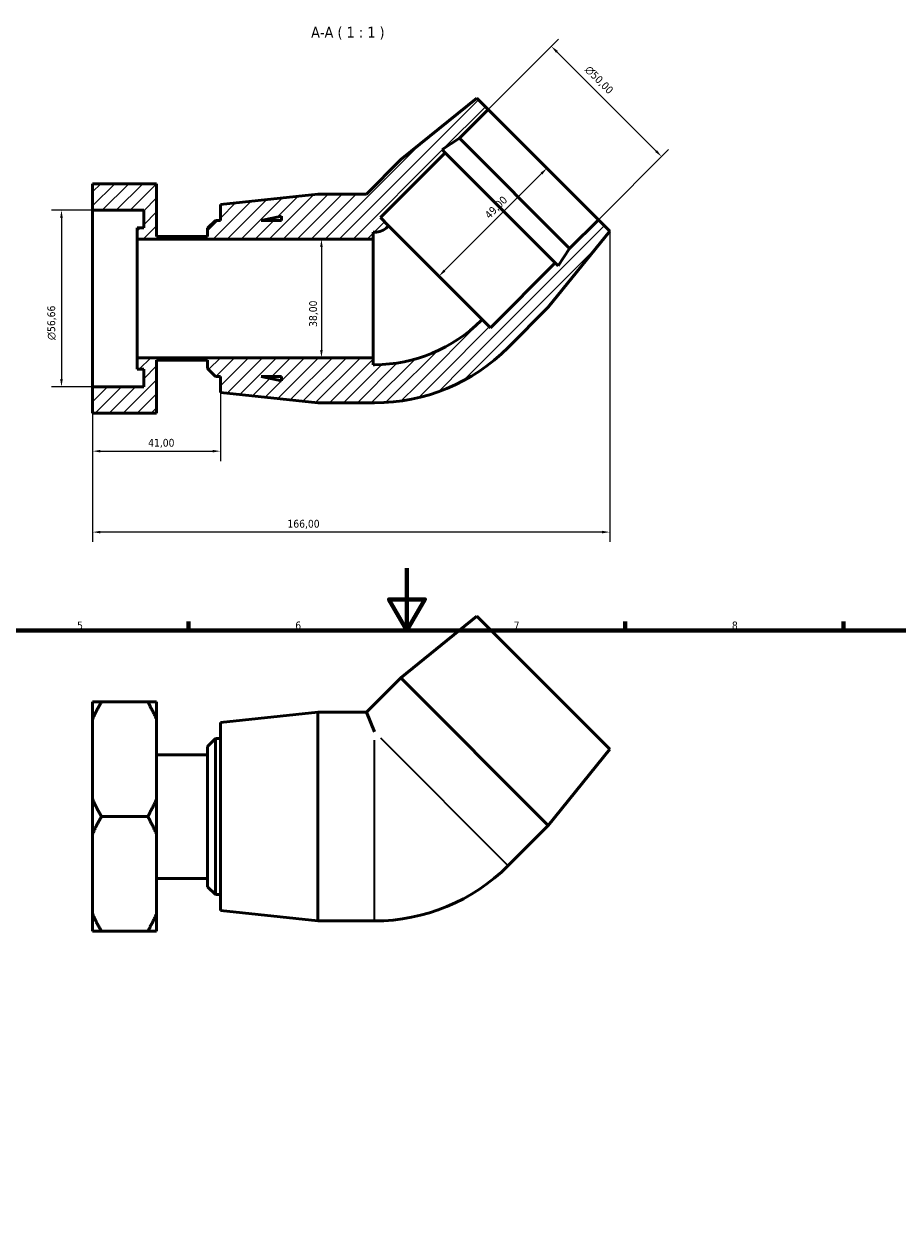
# Model space of a CAD drawing. Header units: millimetres. Extents: x 0 to 901, y -4 to 769.
# Tile 4 of 6: x 298 to 578, y 382 to 769. Entities that reach past the tile are written whole.
import ezdxf

# ---------------------------------------------------------------- set-up
doc = ezdxf.new("R2010")
doc.units = ezdxf.units.MM
for name, color, linetype, lineweight in [('Border (ISO)', 7, 'Continuous', 70), ('Dimension (ISO)', 7, 'Continuous', 25), ('Hatch (ISO)', 7, 'Continuous', 18), ('Symbol (ISO)', 7, 'Continuous', 25), ('Visible (ISO)', 7, 'Continuous', 50), ('Visible Narrow (ISO)', 7, 'Continuous', 35)]:
    doc.layers.add(name, color=color, linetype=linetype, lineweight=lineweight)
doc.styles.add('Label Text (ISO)', font='tahoma.ttf')
doc.styles.add('Note Text (ISO)', font='tahoma.ttf')
doc.dimstyles.new('Default (ISO)', dxfattribs={"dimtxt": 2.5, "dimasz": 2.5, "dimexe": 3.175, "dimexo": 0, "dimgap": 0.762, "dimtad": 1, "dimrnd": 1e-08, "dimzin": 0, "dimtxsty": 'Note Text (ISO)', "dimcen": 0.09, "dimdle": 10, "dimclrd": 256, "dimclre": 256, "dimclrt": 232, "dimazin": 0, "dimtfac": 1.40208, "dimtmove": 0, "dimatfit": 3, "dimfxl": 1, "dimtolj": 1, "dimtzin": 0, "dimlwd": -1, "dimlwe": -1, "dimarcsym": 0})

# ---------------------------------------------------------------- blocks, each defined once
blk = doc.blocks.new('Borders Default Border')
at = {"layer": 'Border (ISO)'}
for p, q in [((350.42, 574), (350.42, 576.9)), ((490.58, 574), (490.58, 576.9)), ((560.67, 574), (560.67, 576.9))]:
    blk.add_line(p, q, dxfattribs=at)
at = {"layer": 'Border (ISO)', "flags": 128}
for points in [[(420.5, 594), (420.5, 574), (414.73, 584), (426.27, 584), (420.5, 574)], [(20, 20), (20, 574), (821, 574), (821, 20), (20, 20)]]:
    blk.add_lwpolyline(points, dxfattribs=at)
at = {"layer": 'Border (ISO)', "color": 232, "true_color": 0xca0064, "char_height": 2.5, "attachment_point": 7, "style": 'Note Text (ISO)'}
for s, insert in [('5', (314.64, 574.35)), ('6', (384.66, 574.35)), ('7', (454.77, 574.4)), ('8', (524.81, 574.34))]:
    blk.add_mtext(s, dxfattribs=dict(at, insert=insert))
blk = doc.blocks.new('*D7')
at = {"layer": 'Defpoints', "color": 0, "transparency": 16777216}
for p in [(319.61, 708.87), (309.61, 652.21), (319.61, 652.21)]:
    blk.add_point(p, dxfattribs=at)
at = {"layer": 'Dimension (ISO)', "transparency": 16777216}
for p, q in [((319.61, 708.87), (306.43, 708.87)), ((309.61, 706.37), (309.61, 654.71)), ((319.61, 652.21), (306.43, 652.21))]:
    blk.add_line(p, q, dxfattribs=at)
for points in [[(309.19, 706.37), (310.02, 706.37), (309.61, 708.87)], [(309.19, 654.71), (310.02, 654.71), (309.61, 652.21)]]:
    blk.add_solid(points, dxfattribs=at)
at = {"layer": 'Dimension (ISO)', "color": 232, "true_color": 0xca0064, "transparency": 16777216, "insert": (305.08, 667.19), "char_height": 2.5, "attachment_point": 1, "rotation": 90, "style": 'Note Text (ISO)'}
blk.add_mtext('\\A1;\\fAIGDT|b0|i0;\\H2.5000;\\ln\\fTahoma|b0|i0;\\H2.5000;56,66', dxfattribs=at)
blk = doc.blocks.new('*D8')
at = {"layer": 'Defpoints', "color": 0, "transparency": 16777216}
for p in [(319.61, 652.21), (360.61, 650.39), (360.61, 631.55)]:
    blk.add_point(p, dxfattribs=at)
at = {"layer": 'Dimension (ISO)', "transparency": 16777216}
for p, q in [((319.61, 652.21), (319.61, 628.38)), ((360.61, 650.39), (360.61, 628.38)), ((322.11, 631.55), (358.11, 631.55))]:
    blk.add_line(p, q, dxfattribs=at)
for points in [[(322.11, 631.97), (322.11, 631.14), (319.61, 631.55)], [(358.11, 631.97), (358.11, 631.14), (360.61, 631.55)]]:
    blk.add_solid(points, dxfattribs=at)
at = {"layer": 'Dimension (ISO)', "color": 232, "true_color": 0xca0064, "transparency": 16777216, "insert": (337.43, 635.49), "char_height": 2.5, "attachment_point": 1, "style": 'Note Text (ISO)'}
blk.add_mtext('\\A1;41,00', dxfattribs=at)
blk = doc.blocks.new('*D9')
at = {"layer": 'Defpoints', "color": 0, "transparency": 16777216}
for p in [(393.05, 699.54), (393.05, 661.54), (393.05, 661.54)]:
    blk.add_point(p, dxfattribs=at)
at = {"layer": 'Dimension (ISO)', "transparency": 16777216}
blk.add_line((393.05, 697.04), (393.05, 664.04), dxfattribs=at)
for points in [[(392.64, 697.04), (393.47, 697.04), (393.05, 699.54)], [(392.64, 664.04), (393.47, 664.04), (393.05, 661.54)]]:
    blk.add_solid(points, dxfattribs=at)
at = {"layer": 'Dimension (ISO)', "color": 232, "true_color": 0xca0064, "transparency": 16777216, "insert": (389.11, 671.42), "char_height": 2.5, "attachment_point": 1, "rotation": 90, "style": 'Note Text (ISO)'}
blk.add_mtext('\\A1;38,00', dxfattribs=at)
blk = doc.blocks.new('*D10')
at = {"layer": 'Defpoints', "color": 0, "transparency": 16777216}
for p in [(466.86, 761.42), (446.61, 741.17), (481.96, 705.81)]:
    blk.add_point(p, dxfattribs=at)
at = {"layer": 'Dimension (ISO)', "transparency": 16777216}
for p, q in [((446.61, 741.17), (469.11, 763.67)), ((500.45, 727.83), (468.63, 759.65)), ((481.96, 705.81), (504.46, 728.31))]:
    blk.add_line(p, q, dxfattribs=at)
for points in [[(468.93, 759.95), (468.34, 759.36), (466.86, 761.42)], [(500.75, 728.13), (500.16, 727.54), (502.22, 726.07)]]:
    blk.add_solid(points, dxfattribs=at)
at = {"layer": 'Dimension (ISO)', "color": 232, "true_color": 0xca0064, "transparency": 16777216, "insert": (479.22, 755.47), "char_height": 2.5, "attachment_point": 1, "rotation": 315, "style": 'Note Text (ISO)'}
blk.add_mtext('\\A1;\\fAIGDT|b0|i0;\\H2.5000;\\ln\\fTahoma|b0|i0;\\H2.5000;50,00', dxfattribs=at)
blk = doc.blocks.new('*D11')
at = {"layer": 'Defpoints', "color": 0, "transparency": 16777216}
for p in [(485.61, 702.17), (319.61, 652.21), (319.61, 605.58)]:
    blk.add_point(p, dxfattribs=at)
at = {"layer": 'Dimension (ISO)', "transparency": 16777216}
for p, q in [((485.61, 702.17), (485.61, 602.41)), ((319.61, 652.21), (319.61, 602.41)), ((483.11, 605.58), (322.11, 605.58))]:
    blk.add_line(p, q, dxfattribs=at)
for points in [[(322.11, 606), (322.11, 605.16), (319.61, 605.58)], [(483.11, 606), (483.11, 605.16), (485.61, 605.58)]]:
    blk.add_solid(points, dxfattribs=at)
at = {"layer": 'Dimension (ISO)', "color": 232, "true_color": 0xca0064, "transparency": 16777216, "insert": (382.15, 609.52), "char_height": 2.5, "attachment_point": 1, "style": 'Note Text (ISO)'}
blk.add_mtext('\\A1;166,00', dxfattribs=at)
blk = doc.blocks.new('*D12')
at = {"layer": 'Defpoints', "color": 0, "transparency": 16777216}
for p in [(464.29, 723.49), (465.43, 722.34), (429.64, 688.84)]:
    blk.add_point(p, dxfattribs=at)
at = {"layer": 'Dimension (ISO)', "transparency": 16777216}
blk.add_line((432.55, 689.46), (463.66, 720.58), dxfattribs=at)
for points in [[(463.37, 720.87), (463.96, 720.28), (465.43, 722.34)], [(432.26, 689.76), (432.85, 689.17), (430.78, 687.69)]]:
    blk.add_solid(points, dxfattribs=at)
at = {"layer": 'Dimension (ISO)', "color": 232, "true_color": 0xca0064, "transparency": 16777216, "insert": (445.2, 707.68), "char_height": 2.5, "attachment_point": 1, "rotation": 45, "style": 'Note Text (ISO)'}
blk.add_mtext('\\A1;49,00', dxfattribs=at)

msp = doc.modelspace()

# ---------------------------------------------------------------- hatches: boundary and pattern name
at = {"layer": 'Hatch (ISO)'}
h = msp.add_hatch(dxfattribs=at)
h.set_pattern_fill('ANSI31', color=256, scale=25.4, style=0)
h.set_pattern_definition([(45, (0, 0), (-2.245064, 2.245064), [])])
edge = h.paths.add_edge_path()
edge.add_ellipse((410.095, 707.69), major_axis=(34.222, -34.222), ratio=1, start_angle=315, end_angle=360)
edge.add_line((444.318, 673.468), (444.664, 673.814))
edge.add_line((444.664, 673.814), (447.316, 671.163))
edge.add_line((447.316, 671.163), (468.105, 691.951))
edge.add_line((468.105, 691.951), (469.087, 690.97))
edge.add_line((469.087, 690.97), (472.724, 696.571))
edge.add_line((472.724, 696.571), (481.964, 705.811))
edge.add_line((481.964, 705.811), (485.605, 702.169))
edge.add_line((485.605, 702.169), (465.877, 677.703))
edge.add_line((465.877, 677.703), (452.98, 664.806))
edge.add_ellipse((410.095, 707.69), major_axis=(0, -60.647), ratio=1, start_angle=0, end_angle=45, ccw=False)
edge.add_line((410.095, 647.042), (391.855, 647.042))
edge.add_line((391.855, 647.042), (360.605, 650.392))
edge.add_line((360.605, 650.392), (360.605, 655.542))
edge.add_line((360.605, 655.542), (359.005, 655.542))
edge.add_line((359.005, 655.542), (356.505, 658.042))
edge.add_line((356.505, 658.042), (356.505, 660.713))
edge.add_line((356.505, 660.713), (340.105, 660.713))
edge.add_line((340.105, 660.713), (340.105, 643.743))
edge.add_line((340.105, 643.743), (319.605, 643.743))
edge.add_line((319.605, 643.743), (319.605, 652.214))
edge.add_line((319.605, 652.214), (336.005, 652.214))
edge.add_line((336.005, 652.214), (336.005, 657.88))
edge.add_line((336.005, 657.88), (333.955, 657.88))
edge.add_line((333.955, 657.88), (333.955, 661.542))
edge.add_line((333.955, 661.542), (409.605, 661.542))
edge.add_line((409.605, 661.542), (409.605, 659.292))
edge.add_line((409.605, 659.292), (410.095, 659.292))
h.paths.add_polyline_path([(380.205, 654.154), (373.672, 655.542), (380.205, 655.542)], flags=0)
edge = h.paths.add_edge_path()
edge.add_line((418.501, 725.079), (407.464, 714.042))
edge.add_line((407.464, 714.042), (391.855, 714.042))
edge.add_line((391.855, 714.042), (360.605, 710.692))
edge.add_line((360.605, 710.692), (360.605, 705.542))
edge.add_line((360.605, 705.542), (359.005, 705.542))
edge.add_line((359.005, 705.542), (356.505, 703.042))
edge.add_line((356.505, 703.042), (356.505, 700.372))
edge.add_line((356.505, 700.372), (340.105, 700.372))
edge.add_line((340.105, 700.372), (340.105, 717.342))
edge.add_line((340.105, 717.342), (319.605, 717.342))
edge.add_line((319.605, 717.342), (319.605, 708.87))
edge.add_line((319.605, 708.87), (336.005, 708.87))
edge.add_line((336.005, 708.87), (336.005, 703.205))
edge.add_line((336.005, 703.205), (333.955, 703.205))
edge.add_line((333.955, 703.205), (333.955, 699.542))
edge.add_line((333.955, 699.542), (409.605, 699.542))
edge.add_line((409.605, 699.542), (409.605, 701.792))
edge.add_line((409.605, 701.792), (410.095, 701.792))
edge.add_ellipse((410.095, 707.69), major_axis=(0, -5.897), ratio=1, start_angle=0, end_angle=45)
edge.add_line((414.265, 703.52), (414.612, 703.866))
edge.add_line((414.612, 703.866), (411.96, 706.518))
edge.add_line((411.96, 706.518), (432.749, 727.307))
edge.add_line((432.749, 727.307), (431.767, 728.289))
edge.add_line((431.767, 728.289), (437.369, 731.927))
edge.add_line((437.369, 731.927), (446.609, 741.166))
edge.add_line((446.609, 741.166), (442.967, 744.808))
edge.add_line((442.967, 744.808), (418.501, 725.079))
h.paths.add_polyline_path([(373.672, 705.542), (380.205, 706.931), (380.205, 705.542)], flags=0)

# ---------------------------------------------------------------- linework, layer by layer
at = {"layer": 'Visible (ISO)'}
for p, q in [((442.967, 744.808), (418.501, 725.079)), ((446.609, 741.166), (442.967, 744.808)), ((437.369, 731.927), (446.609, 741.166)), ((446.609, 741.166), (481.964, 705.811)), ((431.767, 728.289), (437.369, 731.927)), ((437.369, 731.927), (472.724, 696.571)), ((411.96, 706.518), (432.749, 727.307)), ((432.749, 727.307), (431.767, 728.289)), ((432.749, 727.307), (468.105, 691.951)), ((418.501, 725.079), (407.464, 714.042)), ((340.105, 717.342), (319.605, 717.342)), ((319.605, 717.342), (319.605, 708.87)), ((340.105, 700.372), (340.105, 717.342)), ((391.855, 714.042), (360.605, 710.692)), ((360.605, 710.692), (360.605, 705.542)), ((407.464, 714.042), (391.855, 714.042)), ((319.605, 708.87), (336.005, 708.87)), ((319.605, 652.214), (319.605, 708.87)), ((336.005, 708.87), (336.005, 703.205)), ((373.672, 705.542), (380.205, 706.931)), ((380.205, 706.931), (380.205, 705.542)), ((336.005, 703.205), (333.955, 703.205)), ((333.955, 703.205), (333.955, 699.542)), ((359.005, 705.542), (356.505, 703.042)), ((356.505, 703.042), (356.505, 700.372)), ((360.605, 705.542), (359.005, 705.542)), ((380.205, 705.542), (373.672, 705.542)), ((414.612, 703.866), (411.96, 706.518)), ((414.265, 703.52), (414.612, 703.866)), ((444.664, 673.814), (414.612, 703.866)), ((481.964, 705.811), (472.724, 696.571)), ((485.605, 702.169), (481.964, 705.811)), ((333.955, 699.542), (409.605, 699.542)), ((333.955, 661.542), (333.955, 699.542)), ((356.505, 700.372), (340.105, 700.372)), ((409.605, 699.542), (409.605, 701.792)), ((409.605, 701.792), (410.095, 701.792)), ((409.605, 661.542), (409.605, 699.542)), ((465.877, 677.703), (485.605, 702.169)), ((472.724, 696.571), (469.087, 690.97)), ((468.105, 691.951), (447.316, 671.163)), ((469.087, 690.97), (468.105, 691.951)), ((452.98, 664.806), (465.877, 677.703)), ((444.664, 673.814), (444.318, 673.468)), ((447.316, 671.163), (444.664, 673.814)), ((409.605, 661.542), (333.955, 661.542)), ((333.955, 661.542), (333.955, 657.88)), ((340.105, 643.743), (340.105, 660.713)), ((340.105, 660.713), (356.505, 660.713)), ((356.505, 660.713), (356.505, 658.042)), ((409.605, 659.292), (409.605, 661.542)), ((333.955, 657.88), (336.005, 657.88)), ((336.005, 657.88), (336.005, 652.214)), ((356.505, 658.042), (359.005, 655.542)), ((410.095, 659.292), (409.605, 659.292)), ((359.005, 655.542), (360.605, 655.542)), ((360.605, 655.542), (360.605, 650.392)), ((380.205, 654.154), (373.672, 655.542)), ((373.672, 655.542), (380.205, 655.542)), ((380.205, 655.542), (380.205, 654.154)), ((336.005, 652.214), (319.605, 652.214)), ((319.605, 652.214), (319.605, 643.743)), ((360.605, 650.392), (391.855, 647.042)), ((391.855, 647.042), (410.095, 647.042)), ((319.605, 643.743), (340.105, 643.743)), ((442.967, 578.592), (418.501, 558.863)), ((442.967, 578.592), (485.605, 535.953)), ((418.501, 558.863), (407.464, 547.826)), ((418.501, 558.863), (465.877, 511.487)), ((319.605, 545.532), (319.605, 551.126)), ((322.438, 551.126), (337.273, 551.126)), ((340.105, 551.126), (340.105, 545.532)), ((319.605, 519.92), (319.605, 545.532)), ((340.105, 545.532), (340.105, 519.92)), ((360.605, 544.476), (391.855, 547.826)), ((391.855, 480.826), (391.855, 547.826)), ((391.855, 547.826), (407.464, 547.826)), ((407.464, 547.826), (410.095, 541.474)), ((360.605, 484.176), (360.605, 544.476)), ((356.505, 536.826), (359.005, 539.326)), ((356.505, 491.826), (356.505, 536.826)), ((359.005, 539.326), (359.005, 489.326)), ((359.005, 539.326), (360.605, 539.326)), ((340.105, 534.156), (356.505, 534.156)), ((485.605, 535.953), (465.877, 511.487)), ((319.605, 508.733), (319.605, 519.92)), ((340.105, 519.92), (340.105, 508.733)), ((337.273, 514.326), (322.438, 514.326)), ((465.877, 511.487), (452.98, 498.59)), ((319.605, 483.12), (319.605, 508.733)), ((340.105, 508.733), (340.105, 483.12)), ((340.105, 494.497), (356.505, 494.497)), ((356.505, 491.826), (359.005, 489.326)), ((359.005, 489.326), (360.605, 489.326)), ((319.605, 477.527), (319.605, 483.12)), ((340.105, 483.12), (340.105, 477.527)), ((360.605, 484.176), (391.855, 480.826)), ((391.855, 480.826), (410.095, 480.826)), ((337.273, 477.527), (322.438, 477.527))]:
    msp.add_line(p, q, dxfattribs=at)
for centre, radius in [((410.095, 707.69), 5.897), ((410.095, 707.69), 48.397), ((410.095, 707.69), 60.647), ((410.095, 541.474), 60.647)]:
    msp.add_arc(centre, radius, 270, 315, dxfattribs=at)
for points in [[(319.605, 545.532), (320.768, 548.233), (322.438, 551.126)], [(322.438, 551.126), (320.768, 551.126), (319.605, 551.126)], [(337.273, 551.126), (338.943, 548.233), (340.105, 545.532)], [(340.105, 551.126), (338.943, 551.126), (337.273, 551.126)], [(322.438, 514.326), (320.768, 517.219), (319.605, 519.92)], [(340.105, 519.92), (338.943, 517.219), (337.273, 514.326)], [(319.605, 508.733), (320.768, 511.433), (322.438, 514.326)], [(337.273, 514.326), (338.943, 511.433), (340.105, 508.733)], [(322.438, 477.527), (320.768, 480.42), (319.605, 483.12)], [(340.105, 483.12), (338.943, 480.42), (337.273, 477.527)], [(319.605, 477.527), (320.768, 477.527), (322.438, 477.527)], [(337.273, 477.527), (338.943, 477.527), (340.105, 477.527)]]:
    msp.add_rational_spline(points, [1, 1.00310458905, 1], degree=2, dxfattribs=at)
at = {"layer": 'Visible Narrow (ISO)'}
for p, q in [((410.095, 481.091), (410.095, 538.797)), ((411.988, 539.581), (452.792, 498.777))]:
    msp.add_line(p, q, dxfattribs=at)

# ---------------------------------------------------------------- block references
msp.add_blockref('Borders Default Border', (0, 0))

# ---------------------------------------------------------------- texts
at = {"layer": 'Symbol (ISO)', "insert": (389.743, 763.561), "char_height": 3.5, "attachment_point": 7, "style": 'Label Text (ISO)'}
msp.add_mtext('A-A ( 1 : 1 )', dxfattribs=at)

# ---------------------------------------------------------------- dimensions: what is measured, and where the dimension line sits
at = {"layer": 'Dimension (ISO)'}
for base, p1, p2, angle, picture, middle in [((466.864, 761.422), (481.964, 705.811), (446.609, 741.166), 315, '*D10', (479.946, 748.341)), ((309.605, 652.214), (319.605, 708.87), (319.605, 652.214), 90, '*D7', (309.605, 672.757))]:
    dim = msp.add_linear_dim(base=base, p1=p1, p2=p2, angle=angle, text='\\fAIGDT|b0|i0;\\H2.5000;\\ln\\fTahoma|b0|i0;\\H2.5000;<>', dimstyle='Default (ISO)', override={"dimdec": 2, "dimtp": 0, "dimtm": 0, "dimtdec": 2, "dimtofl": 0, "dimatfit": 1}, dxfattribs=at)
    dim.commit()
    dim.dimension.update_dxf_attribs({"geometry": picture, "text_midpoint": middle, "dimtype": 160})
for base, p1, p2, angle, override, picture, middle in [((465.431, 722.343), (429.638, 688.84), (464.286, 723.488), 225, {"dimdec": 2, "dimse1": 1, "dimse2": 1, "dimtp": 0, "dimtm": 0, "dimtdec": 2, "dimtofl": 0, "dimatfit": 1}, '*D12', (450.936, 707.848)), ((319.605, 605.582), (485.605, 702.169), (319.605, 652.214), 180, {"dimdec": 2, "dimtp": 0, "dimtm": 0, "dimtdec": 2, "dimtofl": 0, "dimatfit": 1}, '*D11', (387.105, 605.582)), ((393.053, 661.542), (393.053, 699.542), (393.053, 661.542), 270, {"dimdec": 2, "dimse1": 1, "dimse2": 1, "dimtp": 0, "dimtm": 0, "dimtdec": 2, "dimtofl": 0, "dimatfit": 1}, '*D9', (393.053, 675.542)), ((360.605, 631.553), (319.605, 652.214), (360.605, 650.392), 180, {"dimdec": 2, "dimtp": 0, "dimtm": 0, "dimtdec": 2, "dimtofl": 0, "dimatfit": 1}, '*D8', (341.605, 631.553))]:
    dim = msp.add_linear_dim(base=base, p1=p1, p2=p2, angle=angle, dimstyle='Default (ISO)', override=override, dxfattribs=at)
    dim.commit()
    dim.dimension.update_dxf_attribs({"geometry": picture, "text_midpoint": middle, "dimtype": 160})

doc.saveas('drawing.dxf')
